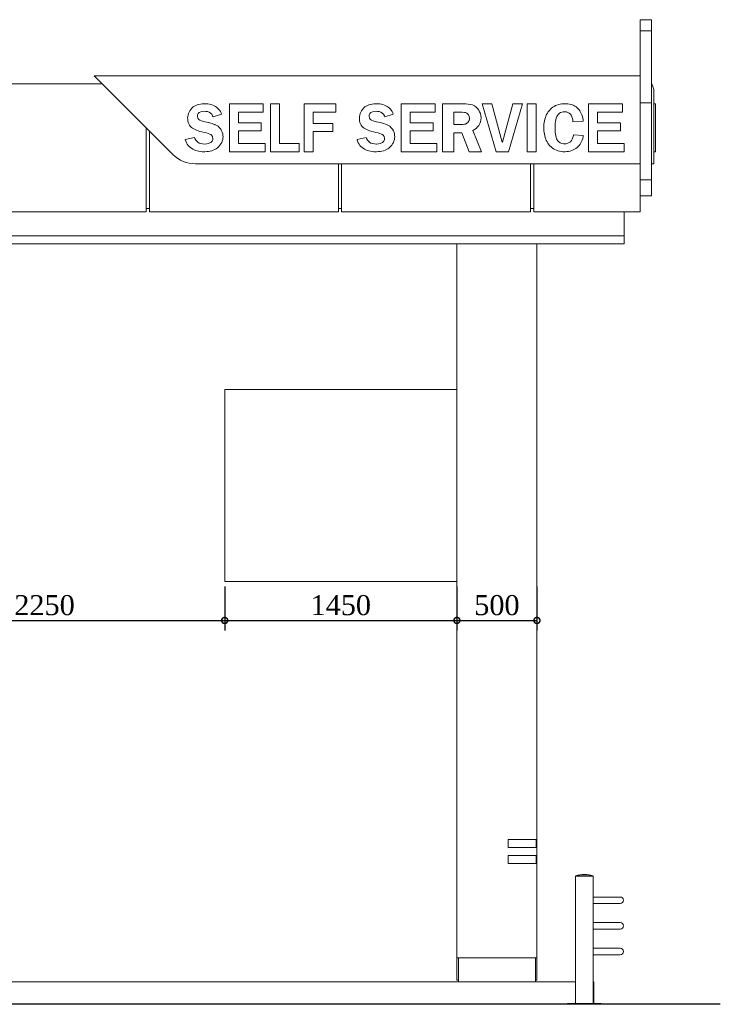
# Model space of a CAD drawing. Header units: millimetres. Extents: x -380439 to -318166, y -60353 to -34389.
# Tile 11 of 19: x -323690 to -319315, y -58586 to -52436. Entities that reach past the tile are written whole.
import ezdxf

# ---------------------------------------------------------------- set-up
doc = ezdxf.new("R2010")
doc.units = ezdxf.units.MM
doc.styles.get("Standard").update_dxf_attribs({"font": 'times.ttf'})
doc.dimstyles.new('ISO-25', dxfattribs={"dimscale": 100, "dimtxt": 2.5, "dimasz": 2.5, "dimexe": 1.25, "dimexo": 0.625, "dimtad": 1, "dimdec": 0, "dimtxsty": 'Standard', "dimcen": 2.5, "dimadec": 0, "dimazin": 0, "dimtfac": 1, "dimtdec": 0, "dimtmove": 0, "dimatfit": 3, "dimfxl": 1, "dimarcsym": 0})

# ---------------------------------------------------------------- blocks, each defined once
blk = doc.blocks.new('A$C770D4792')
at = {"color": 0, "linetype": 'Continuous', "lineweight": 0, "extrusion": (0, 1, 0)}
for p, q in [((30561.7, 6199), (30631.7, 6199)), ((30561.7, 6129), (30631.7, 6129)), ((27151.9, 5849), (30561.7, 5849)), ((27151.9, 5849), (27251.9, 5749)), ((30561.7, 5849), (30561.7, 5749)), ((26296.7, 5799), (27201.9, 5799)), ((27643.3, 5357.6), (27251.9, 5749)), ((30561.7, 5299), (30561.7, 5749)), ((30646.7, 5749), (30646.7, 5358.6)), ((27778.1, 5659), (27770.4, 5653.7)), ((27786.6, 5663.5), (27778.1, 5659)), ((27795.5, 5667.2), (27786.6, 5663.5)), ((27805.1, 5670), (27795.5, 5667.2)), ((27815.5, 5672.1), (27805.1, 5670)), ((27826.4, 5673.5), (27815.5, 5672.1)), ((27838, 5674), (27826.4, 5673.5)), ((27839.2, 5674), (27838, 5674)), ((27851.1, 5673.6), (27839.2, 5674)), ((27862.3, 5672.6), (27851.1, 5673.6)), ((27872.9, 5670.9), (27862.3, 5672.6)), ((27882.8, 5668.5), (27872.9, 5670.9)), ((27892, 5665.5), (27882.8, 5668.5)), ((27900.7, 5661.7), (27892, 5665.5)), ((27908.7, 5657.3), (27900.7, 5661.7)), ((27996, 5674), (27996, 5374)), ((28207.9, 5674), (27996, 5674)), ((28207.9, 5621.9), (28207.9, 5674)), ((28253.3, 5674), (28253.3, 5374)), ((28309.5, 5674), (28253.3, 5674)), ((28309.5, 5426.7), (28309.5, 5674)), ((28463.7, 5674), (28463.7, 5374)), ((28660.6, 5674), (28463.7, 5674)), ((28660.6, 5621.9), (28660.6, 5674)), ((28850.4, 5659), (28842.6, 5653.7)), ((28858.8, 5663.5), (28850.4, 5659)), ((28867.8, 5667.2), (28858.8, 5663.5)), ((28877.4, 5670), (28867.8, 5667.2)), ((28887.7, 5672.1), (28877.4, 5670)), ((28898.6, 5673.5), (28887.7, 5672.1)), ((28910.3, 5674), (28898.6, 5673.5)), ((28911.4, 5674), (28910.3, 5674)), ((28923.3, 5673.6), (28911.4, 5674)), ((28934.6, 5672.6), (28923.3, 5673.6)), ((28945.1, 5670.9), (28934.6, 5672.6)), ((28955.1, 5668.5), (28945.1, 5670.9)), ((28964.3, 5665.5), (28955.1, 5668.5)), ((28972.9, 5661.7), (28964.3, 5665.5)), ((28981, 5657.3), (28972.9, 5661.7)), ((29068.8, 5674), (29068.8, 5374)), ((29280.7, 5674), (29068.8, 5674)), ((29280.7, 5621.9), (29280.7, 5674)), ((29458, 5674), (29326.2, 5674)), ((29326.2, 5674), (29326.2, 5374)), ((29634, 5674), (29575, 5674)), ((29575, 5674), (29662.6, 5374)), ((29699.8, 5434.7), (29634, 5674)), ((29766.8, 5674), (29700.9, 5434.7)), ((29738.1, 5374), (29825.7, 5674)), ((29825.7, 5674), (29766.8, 5674)), ((29912.4, 5674), (29855.7, 5674)), ((29855.7, 5674), (29855.7, 5374)), ((29912.4, 5374), (29912.4, 5674)), ((30032.9, 5662.3), (30024.3, 5657.8)), ((30041.9, 5666.1), (30032.9, 5662.3)), ((30051.3, 5669.1), (30041.9, 5666.1)), ((30061.3, 5671.4), (30051.3, 5669.1)), ((30071.7, 5673.1), (30061.3, 5671.4)), ((30082.6, 5673.9), (30071.7, 5673.1)), ((30089.5, 5674), (30082.6, 5673.9)), ((30100.3, 5673.7), (30089.5, 5674)), ((30110.6, 5672.8), (30100.3, 5673.7)), ((30120.3, 5671.2), (30110.6, 5672.8)), ((30129.5, 5669), (30120.3, 5671.2)), ((30138.2, 5666.2), (30129.5, 5669)), ((30146.4, 5662.8), (30138.2, 5666.2)), ((30154, 5658.9), (30146.4, 5662.8)), ((30161.1, 5654.2), (30154, 5658.9)), ((30239, 5674), (30239, 5374)), ((30450.8, 5674), (30239, 5674)), ((30450.8, 5621.9), (30450.8, 5674)), ((30561.7, 5679), (30631.7, 5679)), ((30646.7, 5674), (30656.7, 5674)), ((30656.7, 5616.6), (30656.7, 5674)), ((27737.7, 5603.7), (27736.1, 5593.7)), ((27740.4, 5613.2), (27737.7, 5603.7)), ((27744.1, 5622.2), (27740.4, 5613.2)), ((27748.9, 5630.7), (27744.1, 5622.2)), ((27754.8, 5638.7), (27748.9, 5630.7)), ((27761.9, 5646.5), (27754.8, 5638.7)), ((27763.2, 5647.6), (27761.9, 5646.5)), ((27770.4, 5653.7), (27763.2, 5647.6)), ((27796.6, 5596), (27797.5, 5603.9)), ((27797.5, 5603.9), (27801.1, 5612.3)), ((27801.1, 5612.3), (27807.7, 5618.9)), ((27807.7, 5618.9), (27816.8, 5623.4)), ((27816.8, 5623.4), (27828.2, 5626)), ((27828.2, 5626), (27841.9, 5626.9)), ((27841.9, 5626.9), (27849.3, 5626.5)), ((27849.3, 5626.5), (27860.2, 5624.6)), ((27860.2, 5624.6), (27870, 5620.9)), ((27870, 5620.9), (27878.6, 5615.4)), ((27878.6, 5615.4), (27885.7, 5608.3)), ((27885.7, 5608.3), (27891.6, 5599.4)), ((27891.6, 5599.4), (27894.6, 5592.4)), ((27894.6, 5592.4), (27947, 5609.9)), ((27916.1, 5652.2), (27908.7, 5657.3)), ((27922.9, 5646.6), (27916.1, 5652.2)), ((27929.1, 5640.2), (27922.9, 5646.6)), ((27934.7, 5633.1), (27929.1, 5640.2)), ((27939.7, 5625.3), (27934.7, 5633.1)), ((27944.1, 5616.9), (27939.7, 5625.3)), ((27947, 5609.9), (27944.1, 5616.9)), ((28052.1, 5553.8), (28052.1, 5621.9)), ((28052.1, 5621.9), (28207.9, 5621.9)), ((28520.3, 5550.3), (28520.3, 5621.9)), ((28520.3, 5621.9), (28660.6, 5621.9)), ((28809.9, 5603.7), (28808.3, 5593.7)), ((28812.6, 5613.2), (28809.9, 5603.7)), ((28816.3, 5622.2), (28812.6, 5613.2)), ((28821.2, 5630.7), (28816.3, 5622.2)), ((28827.1, 5638.7), (28821.2, 5630.7)), ((28834.2, 5646.5), (28827.1, 5638.7)), ((28835.4, 5647.6), (28834.2, 5646.5)), ((28842.6, 5653.7), (28835.4, 5647.6)), ((28868.9, 5596), (28869.7, 5603.9)), ((28869.7, 5603.9), (28873.3, 5612.3)), ((28873.3, 5612.3), (28879.9, 5618.9)), ((28879.9, 5618.9), (28889.1, 5623.4)), ((28889.1, 5623.4), (28900.4, 5626)), ((28900.4, 5626), (28914.1, 5626.9)), ((28914.1, 5626.9), (28921.5, 5626.5)), ((28921.5, 5626.5), (28932.4, 5624.6)), ((28932.4, 5624.6), (28942.3, 5620.9)), ((28942.3, 5620.9), (28950.9, 5615.4)), ((28950.9, 5615.4), (28958, 5608.3)), ((28958, 5608.3), (28963.8, 5599.4)), ((28963.8, 5599.4), (28966.9, 5592.4)), ((28966.9, 5592.4), (29019.2, 5609.9)), ((28988.4, 5652.2), (28981, 5657.3)), ((28995.2, 5646.6), (28988.4, 5652.2)), ((29001.4, 5640.2), (28995.2, 5646.6)), ((29006.9, 5633.1), (29001.4, 5640.2)), ((29012, 5625.3), (29006.9, 5633.1)), ((29016.3, 5616.9), (29012, 5625.3)), ((29019.2, 5609.9), (29016.3, 5616.9)), ((29125, 5553.8), (29125, 5621.9)), ((29125, 5621.9), (29280.7, 5621.9)), ((29396.9, 5544.1), (29396.9, 5620.6)), ((29396.9, 5620.6), (29449.4, 5620.6)), ((29449.4, 5620.6), (29464, 5619.6)), ((29464, 5619.6), (29471.4, 5618.4)), ((29471.4, 5618.4), (29479.6, 5614.2)), ((29479.6, 5614.2), (29487.7, 5606.1)), ((29487.7, 5606.1), (29489.3, 5603.8)), ((29489.3, 5603.8), (29493.6, 5594.3)), ((29973.2, 5597.3), (29969.6, 5588)), ((29977.3, 5606.2), (29973.2, 5597.3)), ((29982.1, 5614.6), (29977.3, 5606.2)), ((29987.3, 5622.8), (29982.1, 5614.6)), ((29993.1, 5630.5), (29987.3, 5622.8)), ((29994.5, 5632.3), (29993.1, 5630.5)), ((30001.3, 5639.8), (29994.5, 5632.3)), ((30008.6, 5646.5), (30001.3, 5639.8)), ((30016.2, 5652.6), (30008.6, 5646.5)), ((30024.3, 5657.8), (30016.2, 5652.6)), ((30041.3, 5593.5), (30045.8, 5601.5)), ((30045.8, 5601.5), (30051.1, 5608.5)), ((30051.1, 5608.5), (30057.1, 5614.2)), ((30057.1, 5614.2), (30063.8, 5618.7)), ((30063.8, 5618.7), (30071.3, 5621.9)), ((30071.3, 5621.9), (30079.5, 5623.8)), ((30079.5, 5623.8), (30088.1, 5624.4)), ((30088.1, 5624.4), (30091.8, 5624.3)), ((30091.8, 5624.3), (30101.6, 5623)), ((30101.6, 5623), (30110.6, 5620.2)), ((30110.6, 5620.2), (30118.5, 5615.7)), ((30118.5, 5615.7), (30125.3, 5609.6)), ((30125.3, 5609.6), (30130.8, 5602)), ((30130.8, 5602), (30135.1, 5593)), ((30167.7, 5649), (30161.1, 5654.2)), ((30173.8, 5643.2), (30167.7, 5649)), ((30179.5, 5636.8), (30173.8, 5643.2)), ((30184.6, 5629.7), (30179.5, 5636.8)), ((30189.2, 5622), (30184.6, 5629.7)), ((30193.4, 5613.6), (30189.2, 5622)), ((30197.1, 5604.6), (30193.4, 5613.6)), ((30200.3, 5595), (30197.1, 5604.6)), ((30295.1, 5553.8), (30295.1, 5621.9)), ((30295.1, 5621.9), (30450.8, 5621.9)), ((30656.7, 5616.6), (30656.7, 5431.3)), ((27736.1, 5593.7), (27735.5, 5583.3)), ((27735.5, 5583.3), (27735.6, 5578.9)), ((27735.6, 5578.9), (27736.6, 5567.7)), ((27736.6, 5567.7), (27738.8, 5557.6)), ((27738.8, 5557.6), (27742.1, 5548.5)), ((27742.1, 5548.5), (27746.4, 5540.3)), ((27746.4, 5540.3), (27751.9, 5533)), ((27798.9, 5584.6), (27796.6, 5596)), ((27805.4, 5575.3), (27798.9, 5584.6)), ((27812.3, 5570.8), (27805.4, 5575.3)), ((27821.8, 5566.8), (27812.3, 5570.8)), ((27834.3, 5563.3), (27821.8, 5566.8)), ((27842.4, 5561.5), (27834.3, 5563.3)), ((27856, 5558.7), (27842.4, 5561.5)), ((27868.2, 5555.9), (27856, 5558.7)), ((27879.3, 5553), (27868.2, 5555.9)), ((27889.2, 5550.1), (27879.3, 5553)), ((27897.9, 5547.3), (27889.2, 5550.1)), ((27905.4, 5544.5), (27897.9, 5547.3)), ((27908.2, 5543.2), (27905.4, 5544.5)), ((27917, 5538.6), (27908.2, 5543.2)), ((27925.1, 5533), (27917, 5538.6)), ((28195.3, 5553.8), (28052.1, 5553.8)), ((28195.3, 5503.9), (28195.3, 5553.8)), ((28642.9, 5550.3), (28520.3, 5550.3)), ((28642.9, 5500.5), (28642.9, 5550.3)), ((28808.3, 5593.7), (28807.8, 5583.3)), ((28807.8, 5583.3), (28807.9, 5578.9)), ((28807.9, 5578.9), (28808.9, 5567.7)), ((28808.9, 5567.7), (28811, 5557.6)), ((28811, 5557.6), (28814.3, 5548.5)), ((28814.3, 5548.5), (28818.7, 5540.3)), ((28818.7, 5540.3), (28824.2, 5533)), ((28871.2, 5584.6), (28868.9, 5596)), ((28877.6, 5575.3), (28871.2, 5584.6)), ((28884.5, 5570.8), (28877.6, 5575.3)), ((28894.1, 5566.8), (28884.5, 5570.8)), ((28906.5, 5563.3), (28894.1, 5566.8)), ((28914.7, 5561.5), (28906.5, 5563.3)), ((28928.2, 5558.7), (28914.7, 5561.5)), ((28940.5, 5555.9), (28928.2, 5558.7)), ((28951.5, 5553), (28940.5, 5555.9)), ((28961.4, 5550.1), (28951.5, 5553)), ((28970.1, 5547.3), (28961.4, 5550.1)), ((28977.7, 5544.5), (28970.1, 5547.3)), ((28980.5, 5543.2), (28977.7, 5544.5)), ((28989.3, 5538.6), (28980.5, 5543.2)), ((28997.4, 5533), (28989.3, 5538.6)), ((29268.1, 5553.8), (29125, 5553.8)), ((29268.1, 5503.9), (29268.1, 5553.8)), ((29440, 5544.1), (29396.9, 5544.1)), ((29453.3, 5544.5), (29440, 5544.1)), ((29463.8, 5545.6), (29453.3, 5544.5)), ((29470.7, 5547.2), (29463.8, 5545.6)), ((29479.4, 5551.8), (29470.7, 5547.2)), ((29487.3, 5559.9), (29479.4, 5551.8)), ((29487.7, 5560.4), (29487.3, 5559.9)), ((29492.7, 5569.6), (29487.7, 5560.4)), ((29495, 5580), (29492.7, 5569.6)), ((29493.6, 5594.3), (29495.1, 5583.7)), ((29495.1, 5583.7), (29495, 5580)), ((29959.9, 5535.8), (29959.6, 5524.1)), ((29960.7, 5547), (29959.9, 5535.8)), ((29962.1, 5557.8), (29960.7, 5547)), ((29964.1, 5568.3), (29962.1, 5557.8)), ((29966.5, 5578.4), (29964.1, 5568.3)), ((29969.6, 5588), (29966.5, 5578.4)), ((30029.6, 5523.5), (30029.9, 5536.2)), ((30029.9, 5536.2), (30030.8, 5549.9)), ((30030.8, 5549.9), (30032.4, 5562.6)), ((30032.4, 5562.6), (30034.7, 5574)), ((30034.7, 5574), (30037.7, 5584.2)), ((30037.7, 5584.2), (30041.3, 5593.5)), ((30135.1, 5593), (30138.3, 5582.6)), ((30138.3, 5582.6), (30140.2, 5570.8)), ((30140.2, 5570.8), (30140.8, 5561.5)), ((30140.8, 5561.5), (30206.2, 5565.6)), ((30203, 5584.7), (30200.3, 5595)), ((30205.1, 5573.7), (30203, 5584.7)), ((30206.2, 5565.6), (30205.1, 5573.7)), ((30438.2, 5553.8), (30295.1, 5553.8)), ((30438.2, 5503.9), (30438.2, 5553.8)), ((27476.7, 5524.1), (27476.7, 4999)), ((27496.7, 4999), (27496.7, 5504.1)), ((27751.9, 5533), (27758.6, 5526.4)), ((27758.6, 5526.4), (27759.8, 5525.4)), ((27759.8, 5525.4), (27766.2, 5520.8)), ((27766.2, 5520.8), (27773.6, 5516.4)), ((27773.6, 5516.4), (27781.8, 5512.3)), ((27781.8, 5512.3), (27791, 5508.3)), ((27791, 5508.3), (27801.3, 5504.6)), ((27801.3, 5504.6), (27812.5, 5501.2)), ((27812.5, 5501.2), (27824.7, 5497.9)), ((27824.7, 5497.9), (27837.9, 5495)), ((27837.9, 5495), (27839.1, 5494.7)), ((27839.1, 5494.7), (27852.8, 5491.5)), ((27852.8, 5491.5), (27864.2, 5488.2)), ((27864.2, 5488.2), (27873.5, 5484.7)), ((27873.5, 5484.7), (27880.5, 5481)), ((27880.5, 5481), (27883.8, 5478.3)), ((27883.8, 5478.3), (27890.6, 5469.2)), ((27932.7, 5526.2), (27925.1, 5533)), ((27939.6, 5518.2), (27932.7, 5526.2)), ((27942.5, 5514.2), (27939.6, 5518.2)), ((27947.8, 5505.4), (27942.5, 5514.2)), ((27951.9, 5496.2), (27947.8, 5505.4)), ((27954.6, 5486.7), (27951.9, 5496.2)), ((27956, 5476.6), (27954.6, 5486.7)), ((27956.4, 5469.7), (27956, 5476.6)), ((28052.1, 5426.7), (28052.1, 5503.9)), ((28052.1, 5503.9), (28195.3, 5503.9)), ((28520.3, 5374), (28520.3, 5500.5)), ((28520.3, 5500.5), (28642.9, 5500.5)), ((28824.2, 5533), (28830.8, 5526.4)), ((28830.8, 5526.4), (28832.1, 5525.4)), ((28832.1, 5525.4), (28838.5, 5520.8)), ((28838.5, 5520.8), (28845.8, 5516.4)), ((28845.8, 5516.4), (28854.1, 5512.3)), ((28854.1, 5512.3), (28863.3, 5508.3)), ((28863.3, 5508.3), (28873.5, 5504.6)), ((28873.5, 5504.6), (28884.8, 5501.2)), ((28884.8, 5501.2), (28897, 5497.9)), ((28897, 5497.9), (28910.2, 5495)), ((28910.2, 5495), (28911.3, 5494.7)), ((28911.3, 5494.7), (28925.1, 5491.5)), ((28925.1, 5491.5), (28936.5, 5488.2)), ((28936.5, 5488.2), (28945.7, 5484.7)), ((28945.7, 5484.7), (28952.7, 5481)), ((28952.7, 5481), (28956.1, 5478.3)), ((28956.1, 5478.3), (28962.8, 5469.2)), ((29004.9, 5526.2), (28997.4, 5533)), ((29011.8, 5518.2), (29004.9, 5526.2)), ((29014.7, 5514.2), (29011.8, 5518.2)), ((29020.1, 5505.4), (29014.7, 5514.2)), ((29024.1, 5496.2), (29020.1, 5505.4)), ((29026.8, 5486.7), (29024.1, 5496.2)), ((29028.2, 5476.6), (29026.8, 5486.7)), ((29028.6, 5469.7), (29028.2, 5476.6)), ((29125, 5426.7), (29125, 5503.9)), ((29125, 5503.9), (29268.1, 5503.9)), ((29396.9, 5374), (29396.9, 5492.9)), ((29396.9, 5492.9), (29447.2, 5492.9)), ((29447.2, 5492.9), (29493.3, 5374)), ((29570.9, 5374), (29515.6, 5506.7)), ((29959.6, 5524.1), (29959.7, 5517.4)), ((29959.7, 5517.4), (29960.3, 5505.6)), ((29960.3, 5505.6), (29961.4, 5494.2)), ((29961.4, 5494.2), (29963, 5483.4)), ((29963, 5483.4), (29965.3, 5473)), ((30029.9, 5508.8), (30029.6, 5523.5)), ((30030.7, 5495.5), (30029.9, 5508.8)), ((30032.1, 5483.4), (30030.7, 5495.5)), ((30034.1, 5472.6), (30032.1, 5483.4)), ((30144.9, 5475.2), (30141.6, 5463.4)), ((30145.8, 5479.7), (30144.9, 5475.2)), ((30206.2, 5476), (30145.8, 5479.7)), ((30205, 5468.5), (30206.2, 5476)), ((30295.1, 5426.7), (30295.1, 5503.9)), ((30295.1, 5503.9), (30438.2, 5503.9)), ((27778.5, 5463.4), (27720.9, 5450.3)), ((27720.9, 5450.3), (27724.2, 5440.4)), ((27724.2, 5440.4), (27728.3, 5430.8)), ((27728.3, 5430.8), (27733.2, 5422.1)), ((27733.2, 5422.1), (27738.9, 5414.1)), ((27738.9, 5414.1), (27745.3, 5406.8)), ((27780.9, 5456.5), (27778.5, 5463.4)), ((27785.7, 5447.4), (27780.9, 5456.5)), ((27791.9, 5439.7), (27785.7, 5447.4)), ((27799.4, 5433.4), (27791.9, 5439.7)), ((27808.1, 5428.5), (27799.4, 5433.4)), ((27818.1, 5425), (27808.1, 5428.5)), ((27829.1, 5422.9), (27818.1, 5425)), ((27841.2, 5422.2), (27829.1, 5422.9)), ((27841.5, 5422.2), (27841.2, 5422.2)), ((27854.4, 5423), (27841.5, 5422.2)), ((27865.7, 5425.4), (27854.4, 5423)), ((27875, 5429.3), (27865.7, 5425.4)), ((27879.7, 5432.5), (27875, 5429.3)), ((27888, 5441.3), (27879.7, 5432.5)), ((27892.2, 5451.6), (27888, 5441.3)), ((27890.6, 5469.2), (27892.8, 5457.7)), ((27892.8, 5457.7), (27892.2, 5451.6)), ((27930.5, 5406.4), (27937.4, 5414.4)), ((27937.4, 5414.4), (27943.2, 5422.8)), ((27943.2, 5422.8), (27947.9, 5431.3)), ((27947.9, 5431.3), (27951.6, 5440.4)), ((27951.6, 5440.4), (27954.2, 5449.7)), ((27954.2, 5449.7), (27955.8, 5459.6)), ((27955.8, 5459.6), (27956.4, 5469.7)), ((28218.7, 5426.7), (28052.1, 5426.7)), ((28218.7, 5374), (28218.7, 5426.7)), ((28431.4, 5426.7), (28309.5, 5426.7)), ((28431.4, 5374), (28431.4, 5426.7)), ((28850.7, 5463.4), (28793.2, 5450.3)), ((28793.2, 5450.3), (28796.4, 5440.4)), ((28796.4, 5440.4), (28800.5, 5430.8)), ((28800.5, 5430.8), (28805.5, 5422.1)), ((28805.5, 5422.1), (28811.2, 5414.1)), ((28811.2, 5414.1), (28817.6, 5406.8)), ((28853.1, 5456.5), (28850.7, 5463.4)), ((28857.9, 5447.4), (28853.1, 5456.5)), ((28864.1, 5439.7), (28857.9, 5447.4)), ((28871.6, 5433.4), (28864.1, 5439.7)), ((28880.3, 5428.5), (28871.6, 5433.4)), ((28890.3, 5425), (28880.3, 5428.5)), ((28901.4, 5422.9), (28890.3, 5425)), ((28913.5, 5422.2), (28901.4, 5422.9)), ((28913.8, 5422.2), (28913.5, 5422.2)), ((28926.7, 5423), (28913.8, 5422.2)), ((28937.9, 5425.4), (28926.7, 5423)), ((28947.3, 5429.3), (28937.9, 5425.4)), ((28952, 5432.5), (28947.3, 5429.3)), ((28960.2, 5441.3), (28952, 5432.5)), ((28964.5, 5451.6), (28960.2, 5441.3)), ((28962.8, 5469.2), (28965.1, 5457.7)), ((28965.1, 5457.7), (28964.5, 5451.6)), ((29002.7, 5406.4), (29009.6, 5414.4)), ((29009.6, 5414.4), (29015.4, 5422.8)), ((29015.4, 5422.8), (29020.1, 5431.3)), ((29020.1, 5431.3), (29023.8, 5440.4)), ((29023.8, 5440.4), (29026.4, 5449.7)), ((29026.4, 5449.7), (29028.1, 5459.6)), ((29028.1, 5459.6), (29028.6, 5469.7)), ((29291.6, 5426.7), (29125, 5426.7)), ((29291.6, 5374), (29291.6, 5426.7)), ((29700.9, 5434.7), (29699.8, 5434.7)), ((29965.3, 5473), (29968, 5463.1)), ((29968, 5463.1), (29971.3, 5453.7)), ((29971.3, 5453.7), (29975.1, 5444.8)), ((29975.1, 5444.8), (29979.5, 5436.3)), ((29979.5, 5436.3), (29984.3, 5428.3)), ((29984.3, 5428.3), (29989.8, 5420.7)), ((29989.8, 5420.7), (29995.8, 5413.6)), ((29995.8, 5413.6), (29997.8, 5411.3)), ((30036.6, 5463), (30034.1, 5472.6)), ((30039.7, 5454.7), (30036.6, 5463)), ((30043.4, 5447.7), (30039.7, 5454.7)), ((30045.3, 5445.1), (30043.4, 5447.7)), ((30052.7, 5436.9), (30045.3, 5445.1)), ((30061.4, 5430.6), (30052.7, 5436.9)), ((30071.3, 5426.2), (30061.4, 5430.6)), ((30082.3, 5423.9), (30071.3, 5426.2)), ((30090, 5423.5), (30082.3, 5423.9)), ((30100.2, 5424.3), (30090, 5423.5)), ((30109.6, 5426.9), (30100.2, 5424.3)), ((30118.1, 5431), (30109.6, 5426.9)), ((30125.5, 5436.8), (30118.1, 5431)), ((30131.9, 5444.2), (30125.5, 5436.8)), ((30137.3, 5453.1), (30131.9, 5444.2)), ((30141.6, 5463.4), (30137.3, 5453.1)), ((30174.1, 5406.2), (30180.4, 5413.1)), ((30180.4, 5413.1), (30186.2, 5420.7)), ((30186.2, 5420.7), (30191.3, 5428.9)), ((30191.3, 5428.9), (30195.7, 5437.7)), ((30195.7, 5437.7), (30199.4, 5447.3)), ((30199.4, 5447.3), (30202.5, 5457.5)), ((30202.5, 5457.5), (30205, 5468.5)), ((30461.7, 5426.7), (30295.1, 5426.7)), ((30461.7, 5374), (30461.7, 5426.7)), ((30656.7, 5374), (30656.7, 5431.3)), ((27745.3, 5406.8), (27752.6, 5400.3)), ((27752.6, 5400.3), (27766.8, 5390.7)), ((27766.8, 5390.7), (27775.4, 5386.3)), ((27775.4, 5386.3), (27784.5, 5382.6)), ((27784.5, 5382.6), (27794.1, 5379.5)), ((27794.1, 5379.5), (27804, 5377.1)), ((27804, 5377.1), (27814.5, 5375.4)), ((27814.5, 5375.4), (27825.5, 5374.4)), ((27825.5, 5374.4), (27836.9, 5374)), ((27836.9, 5374), (27842.1, 5374.1)), ((27842.1, 5374.1), (27854.3, 5374.7)), ((27854.3, 5374.7), (27865.7, 5375.9)), ((27865.7, 5375.9), (27876.5, 5377.9)), ((27876.5, 5377.9), (27886.5, 5380.3)), ((27886.5, 5380.3), (27895.8, 5383.5)), ((27895.8, 5383.5), (27904.5, 5387.3)), ((27904.5, 5387.3), (27912.5, 5391.8)), ((27912.5, 5391.8), (27919.8, 5396.8)), ((27919.8, 5396.8), (27926.5, 5402.6)), ((27926.5, 5402.6), (27930.5, 5406.4)), ((27996, 5374), (28218.7, 5374)), ((28253.3, 5374), (28431.4, 5374)), ((28463.7, 5374), (28520.3, 5374)), ((28817.6, 5406.8), (28824.9, 5400.3)), ((28824.9, 5400.3), (28839.1, 5390.7)), ((28839.1, 5390.7), (28847.7, 5386.3)), ((28847.7, 5386.3), (28856.7, 5382.6)), ((28856.7, 5382.6), (28866.3, 5379.5)), ((28866.3, 5379.5), (28876.3, 5377.1)), ((28876.3, 5377.1), (28886.8, 5375.4)), ((28886.8, 5375.4), (28897.7, 5374.4)), ((28897.7, 5374.4), (28909.2, 5374)), ((28909.2, 5374), (28914.4, 5374.1)), ((28914.4, 5374.1), (28926.6, 5374.7)), ((28926.6, 5374.7), (28938, 5375.9)), ((28938, 5375.9), (28948.7, 5377.9)), ((28948.7, 5377.9), (28958.7, 5380.3)), ((28958.7, 5380.3), (28968, 5383.5)), ((28968, 5383.5), (28976.8, 5387.3)), ((28976.8, 5387.3), (28984.7, 5391.8)), ((28984.7, 5391.8), (28992, 5396.8)), ((28992, 5396.8), (28998.8, 5402.6)), ((28998.8, 5402.6), (29002.7, 5406.4)), ((29068.8, 5374), (29291.6, 5374)), ((29326.2, 5374), (29396.9, 5374)), ((29493.3, 5374), (29570.9, 5374)), ((29662.6, 5374), (29738.1, 5374)), ((29855.7, 5374), (29912.4, 5374)), ((29997.8, 5411.3), (30005.2, 5404.3)), ((30005.2, 5404.3), (30012.8, 5397.9)), ((30012.8, 5397.9), (30020.9, 5392.3)), ((30020.9, 5392.3), (30029.4, 5387.5)), ((30029.4, 5387.5), (30038.3, 5383.4)), ((30038.3, 5383.4), (30047.7, 5380)), ((30047.7, 5380), (30057.3, 5377.4)), ((30057.3, 5377.4), (30067.5, 5375.5)), ((30067.5, 5375.5), (30078, 5374.4)), ((30078, 5374.4), (30089.1, 5374)), ((30089.1, 5374), (30093, 5374.1)), ((30093, 5374.1), (30104, 5374.7)), ((30104, 5374.7), (30114.5, 5376.2)), ((30114.5, 5376.2), (30124.5, 5378.4)), ((30124.5, 5378.4), (30134.1, 5381.4)), ((30134.1, 5381.4), (30143.3, 5385.1)), ((30143.3, 5385.1), (30152, 5389.7)), ((30152, 5389.7), (30160.4, 5395)), ((30160.4, 5395), (30168.4, 5401.2)), ((30168.4, 5401.2), (30174.1, 5406.2)), ((30239, 5374), (30461.7, 5374)), ((30646.7, 5374), (30656.7, 5374)), ((30646.7, 5374), (30656.7, 5374)), ((30646.7, 5299), (30646.7, 5358.6)), ((30656.7, 5374), (30656.7, 5374)), ((27784.7, 5299), (30561.7, 5299)), ((28676.7, 5299), (28676.7, 4999)), ((28696.7, 4999), (28696.7, 5299)), ((29876.7, 5299), (29876.7, 4999)), ((29896.7, 4999), (29896.7, 5299)), ((30561.7, 5299), (30561.7, 4999)), ((30646.7, 5299), (30631.7, 5299)), ((30561.7, 5199), (30631.7, 5199)), ((30631.7, 5099.1), (30631.7, 5199)), ((30561.7, 5099), (30631.7, 5099)), ((30561.7, 5099), (30631.7, 5099)), ((30631.7, 5099), (30631.7, 5099.1)), ((30631.7, 5099), (30631.7, 5099)), ((27476.7, 4999), (26296.7, 4999)), ((27476.7, 5019), (27496.7, 5019)), ((27496.7, 4999), (28676.7, 4999)), ((28676.7, 5019), (28696.7, 5019)), ((28696.7, 4999), (29876.7, 4999)), ((29876.7, 5019), (29896.7, 5019)), ((29896.7, 4999), (30561.7, 4999)), ((30461.7, 4849), (30461.7, 4999)), ((23311.7, 4849), (30461.7, 4849)), ((23311.7, 4849), (30461.7, 4849)), ((30461.7, 4799), (23311.7, 4799)), ((29416.7, 339), (29416.7, 4799)), ((29916.7, 4799), (29916.7, 1079)), ((30461.7, 4849), (30461.7, 4799)), ((27966.7, 3889), (27966.7, 2689)), ((29416.7, 3889), (27966.7, 3889)), ((27966.7, 2689), (29416.7, 2689)), ((29736.7, 1029), (29736.7, 1079)), ((29916.7, 1079), (29736.7, 1079)), ((29911.7, 1079), (29911.7, 1029)), ((29916.7, 1029), (29916.7, 1079)), ((29736.7, 1029), (29916.7, 1029)), ((29916.7, 1029), (29916.7, 979)), ((29736.7, 979), (29736.7, 929)), ((29916.7, 979), (29736.7, 979)), ((29736.7, 929), (29916.7, 929)), ((29911.7, 979), (29911.7, 929)), ((29916.7, 929), (29916.7, 979)), ((29916.7, 929), (29916.7, 339)), ((30157.6, 852), (30267.6, 852)), ((30157.6, 852), (30157.6, 851)), ((30157.6, 851), (30267.6, 851)), ((30157.6, 849), (30173.8, 849)), ((30157.6, 849), (30157.6, 54)), ((30160.6, 851), (30160.6, 849)), ((30173.8, 849), (30267.6, 849)), ((30264.6, 851), (30264.6, 849)), ((30267.6, 852), (30267.6, 851)), ((30267.6, 849), (30267.6, 54)), ((30436.7, 719), (30267.6, 719)), ((30267.6, 679), (30436.7, 679)), ((30436.7, 559), (30267.6, 559)), ((30267.6, 519), (30436.7, 519)), ((30436.7, 399), (30267.6, 399)), ((29416.7, 199), (29416.7, 339)), ((29916.7, 339), (29416.7, 339)), ((29426.7, 189), (29426.7, 339)), ((29906.7, 189), (29906.7, 339)), ((29916.7, 339), (29916.7, 199)), ((30267.6, 359), (30436.7, 359)), ((23911.7, 189), (29771.7, 189)), ((29426.7, 199), (29416.7, 199)), ((30157.6, 189), (29771.7, 189)), ((29916.7, 199), (29906.7, 199)), ((30271.7, 189), (30267.6, 189)), ((30271.7, 54), (30271.7, 189)), ((30317.6, 54), (30107.6, 54)), ((30107.6, 49), (30107.6, 54)), ((30317.6, 49), (30317.6, 54))]:
    blk.add_line(p, q, dxfattribs=at)
at = {"lineweight": 30}
blk.add_lwpolyline([(31061.7, 49), (11711.7, 49)], dxfattribs=at)
at = {"color": 0, "linetype": 'Continuous', "lineweight": 0, "extrusion": (0, 0, -1)}
for centre, radius, start, end in [((-30546.7, 5749), 100, 148.21167, 180), ((-30212.6, 675.3), 185, 72.70466, 107.29534), ((-30436.7, 699), 20, 90, 270), ((-30436.7, 539), 20, 90, 270), ((-30436.7, 379), 20, 90, 270)]:
    blk.add_arc(centre, radius, start, end, dxfattribs=at)
at = {"color": 0, "linetype": 'Continuous', "lineweight": 0}
for centre, radius, start, end in [((29458, 5460), 214, 74.70997, 90), ((29480.4, 5586.3), 87, 293.85531, 66.95979), ((27784.7, 5499), 200, 225, 270)]:
    blk.add_arc(centre, radius, start, end, dxfattribs=at)
for points, weights, knots in [([(30561.7, 6199), (30561.7, 6199), (30561.7, 6193.6), (30561.7, 6183.2), (30561.7, 6168.7)], [0.903578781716, 0.889422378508, 1, 0.803944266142, 1], [7.727312, 7.727312, 7.727312, 8.445747, 8.445747, 9.719543, 9.719543, 9.719543]), ([(30561.7, 6129), (30561.7, 6129), (30561.7, 6128.9), (30561.7, 6128.8), (30561.7, 6128.5), (30561.7, 6008.1), (30561.7, 5924), (30561.7, 5892.7), (30561.7, 5849)], [0.917855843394, 0.924272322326, 1, 0.834523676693, 1, 0.892644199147, 1, 0.946945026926, 0.964493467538], [3.567416, 3.567416, 3.567416, 4.101502, 4.101502, 5.268559, 5.268559, 6.203796, 6.203796, 6.738819, 6.738819, 6.738819])]:
    blk.add_rational_spline(points, weights, degree=2, knots=knots, dxfattribs=at)
blk.add_rational_spline([(30561.7, 6168.7), (30561.7, 6149.4), (30561.7, 6129)], [1, 0.980617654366, 0.966329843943], degree=2, dxfattribs=at)
for points, knots in [([(30631.7, 6199), (30631.7, 6199), (30631.7, 6199), (30631.7, 6198.9), (30631.7, 6198.2), (30631.7, 6195.8), (30631.7, 6194.1), (30631.7, 6190.1), (30631.7, 6187.7), (30631.7, 6182.6), (30631.7, 6179.8), (30631.7, 6174.1), (30631.7, 6171.3), (30631.7, 6168.7)], [-42.882569, -42.882569, -42.882569, -42.882569, -42.05044, -42.05044, -33.492871, -33.492871, -25.11128, -25.11128, -16.96365, -16.96365, -8.501115, -8.501115, 0, 0, 0, 0]), ([(30631.7, 6129), (30631.7, 6129), (30631.7, 6129), (30631.7, 6129), (30631.7, 6129), (30631.7, 6128.9), (30631.7, 6128.9), (30631.7, 6128.8), (30631.7, 6128.7), (30631.7, 6128.6), (30631.7, 6128.6), (30631.7, 6124.4), (30631.7, 6120.5), (30631.7, 6108.9), (30631.7, 6101.2), (30631.7, 6062.3), (30631.7, 6031.6), (30631.7, 5973.7), (30631.7, 5947.2), (30631.7, 5923.7), (30631.7, 5923.4), (30631.7, 5920.9), (30631.7, 5919.9), (30631.7, 5903.5), (30631.7, 5885.4), (30631.7, 5845.3), (30631.7, 5823.5), (30631.7, 5780.4), (30631.7, 5759.5), (30631.7, 5719.9), (30631.7, 5701.8), (30631.7, 5686.6)], [-510.355088, -510.355088, -510.355088, -510.355088, -510.143517, -510.143517, -509.534846, -509.534846, -508.954671, -508.954671, -508.352326, -508.352326, -507.227335, -507.227335, -494.831263, -494.831263, -470.117036, -470.117036, -370.728115, -370.728115, -269.051614, -269.051614, -262.945155, -262.945155, -258.602221, -258.602221, -194.832952, -194.832952, -129.120568, -129.120568, -65.485114, -65.485114, 0, 0, 0, 0]), ([(30631.7, 5686.6), (30631.7, 5684.7), (30631.7, 5683), (30631.7, 5680.5), (30631.7, 5679.5), (30631.7, 5679)], [-16.557237, -16.557237, -16.557237, -16.557237, -8.278618, -8.278618, 0, 0, 0, 0]), ([(30631.7, 5679), (30631.7, 5644), (30631.7, 5606.3), (30631.7, 5556.7), (30631.7, 5548.8), (30631.7, 5536.4), (30631.7, 5527.1), (30631.7, 5481.5), (30631.7, 5443.6), (30631.7, 5367.4), (30631.7, 5329.7), (30631.7, 5261), (30631.7, 5230.7), (30631.7, 5206.2), (30631.7, 5206), (30631.7, 5205.6), (30631.7, 5205.3), (30631.7, 5204.4), (30631.7, 5203.8), (30631.7, 5201.2), (30631.7, 5199.9), (30631.7, 5199.1), (30631.7, 5199), (30631.7, 5199)], [-3532.598961, -3532.598961, -3532.598961, -3532.598961, -3187.564884, -3187.564884, -3102.18954, -3102.18954, -2868.30288, -2868.30288, -1965.730116, -1965.730116, -1028.305041, -1028.305041, -86.179929, -86.179929, -85.389041, -85.389041, -82.877839, -82.877839, -77.874731, -77.874731, -57.841162, -57.841162, -50.679869, -50.679869, -50.679869, -50.679869])]:
    blk.add_open_spline(points, degree=3, knots=knots, dxfattribs=at)
blk.add_open_spline([(30631.7, 6168.7), (30631.7, 6155.8), (30631.7, 6142.5), (30631.7, 6129)], degree=3, dxfattribs=at)
blk = doc.blocks.new('_DotSmall')
at = {"color": 0, "linetype": 'ByBlock', "lineweight": 5, "const_width": 0.5}
blk.add_lwpolyline([(-0.0625, 0, 1), (0.0625, 0, 1)], format="xyb", close=True, dxfattribs=at)
blk = doc.blocks.new('*D154')
at = {"color": 0, "lineweight": -2, "transparency": 16777216}
for p, q in [((-324660.2, -55976.9), (-324660.2, -56250.6)), ((-322410.2, -55976.9), (-322410.2, -56250.6)), ((-324660.2, -56188.1), (-322410.2, -56188.1))]:
    blk.add_line(p, q, dxfattribs=at)
at = {"layer": 'Defpoints', "color": 0, "lineweight": 5, "transparency": 16777216}
for p in [(-324660.2, -55945.7), (-322410.2, -55945.7), (-322410.2, -56188.1)]:
    blk.add_point(p, dxfattribs=at)
at = {"color": 0, "lineweight": -2, "transparency": 16777216, "xscale": 75, "yscale": 75, "zscale": 75, "rotation": 180}
blk.add_blockref('_DotSmall', (-324660.2, -56188.1), dxfattribs=at)
at = {"color": 0, "lineweight": -2, "transparency": 16777216, "xscale": 75, "yscale": 75, "zscale": 75}
blk.add_blockref('_DotSmall', (-322410.2, -56188.1), dxfattribs=at)
at = {"color": 0, "lineweight": 5, "transparency": 16777216, "insert": (-323535.2, -56093.3), "char_height": 125, "attachment_point": 5}
blk.add_mtext('2250', dxfattribs=at)
blk = doc.blocks.new('*D155')
at = {"color": 0, "lineweight": -2, "transparency": 16777216}
for p, q in [((-322410.2, -55976.9), (-322410.2, -56250.6)), ((-320960.2, -55976.9), (-320960.2, -56250.6)), ((-322410.2, -56188.1), (-320960.2, -56188.1))]:
    blk.add_line(p, q, dxfattribs=at)
at = {"layer": 'Defpoints', "color": 0, "lineweight": 5, "transparency": 16777216}
for p in [(-322410.2, -55945.7), (-320960.2, -55945.7), (-320960.2, -56188.1)]:
    blk.add_point(p, dxfattribs=at)
at = {"color": 0, "lineweight": -2, "transparency": 16777216, "xscale": 75, "yscale": 75, "zscale": 75, "rotation": 180}
blk.add_blockref('_DotSmall', (-322410.2, -56188.1), dxfattribs=at)
at = {"color": 0, "lineweight": -2, "transparency": 16777216, "xscale": 75, "yscale": 75, "zscale": 75}
blk.add_blockref('_DotSmall', (-320960.2, -56188.1), dxfattribs=at)
at = {"color": 0, "lineweight": 5, "transparency": 16777216, "insert": (-321685.2, -56093.3), "char_height": 125, "attachment_point": 5}
blk.add_mtext('1450', dxfattribs=at)
blk = doc.blocks.new('*D156')
at = {"color": 0, "lineweight": -2, "transparency": 16777216}
for p, q in [((-320960.2, -55976.9), (-320960.2, -56250.6)), ((-320460.2, -55976.9), (-320460.2, -56250.6)), ((-320960.2, -56188.1), (-320460.2, -56188.1))]:
    blk.add_line(p, q, dxfattribs=at)
at = {"layer": 'Defpoints', "color": 0, "lineweight": 5, "transparency": 16777216}
for p in [(-320960.2, -55945.7), (-320460.2, -55945.7), (-320460.2, -56188.1)]:
    blk.add_point(p, dxfattribs=at)
at = {"color": 0, "lineweight": -2, "transparency": 16777216, "xscale": 75, "yscale": 75, "zscale": 75, "rotation": 180}
blk.add_blockref('_DotSmall', (-320960.2, -56188.1), dxfattribs=at)
at = {"color": 0, "lineweight": -2, "transparency": 16777216, "xscale": 75, "yscale": 75, "zscale": 75}
blk.add_blockref('_DotSmall', (-320460.2, -56188.1), dxfattribs=at)
at = {"color": 0, "lineweight": 5, "transparency": 16777216, "insert": (-320710.2, -56093.3), "char_height": 125, "attachment_point": 5}
blk.add_mtext('500', dxfattribs=at)

msp = doc.modelspace()

# ---------------------------------------------------------------- block references
msp.add_blockref('A$C770D4792', (-350376.9, -58634.7))

# ---------------------------------------------------------------- dimensions: what is measured, and where the dimension line sits
at = {"color": 5, "lineweight": 5}
for base, p1, p2, picture, middle in [((-322410.2, -56188.1), (-324660.2, -55945.7), (-322410.2, -55945.7), '*D154', (-323535.2, -56093.3)), ((-320960.2, -56188.1), (-322410.2, -55945.7), (-320960.2, -55945.7), '*D155', (-321685.2, -56093.3)), ((-320460.2, -56188.1), (-320960.2, -55945.7), (-320460.2, -55945.7), '*D156', (-320710.2, -56093.3))]:
    dim = msp.add_linear_dim(base=base, p1=p1, p2=p2, dimstyle='ISO-25', override={"dimscale": 50, "dimasz": 1.5, "dimblk1": 'DotSmall', "dimblk2": 'DotSmall', "dimsah": 1, "dimtmove": 1}, dxfattribs=at)
    dim.commit()
    dim.dimension.update_dxf_attribs({"geometry": picture, "text_midpoint": middle})

doc.saveas('drawing.dxf')
